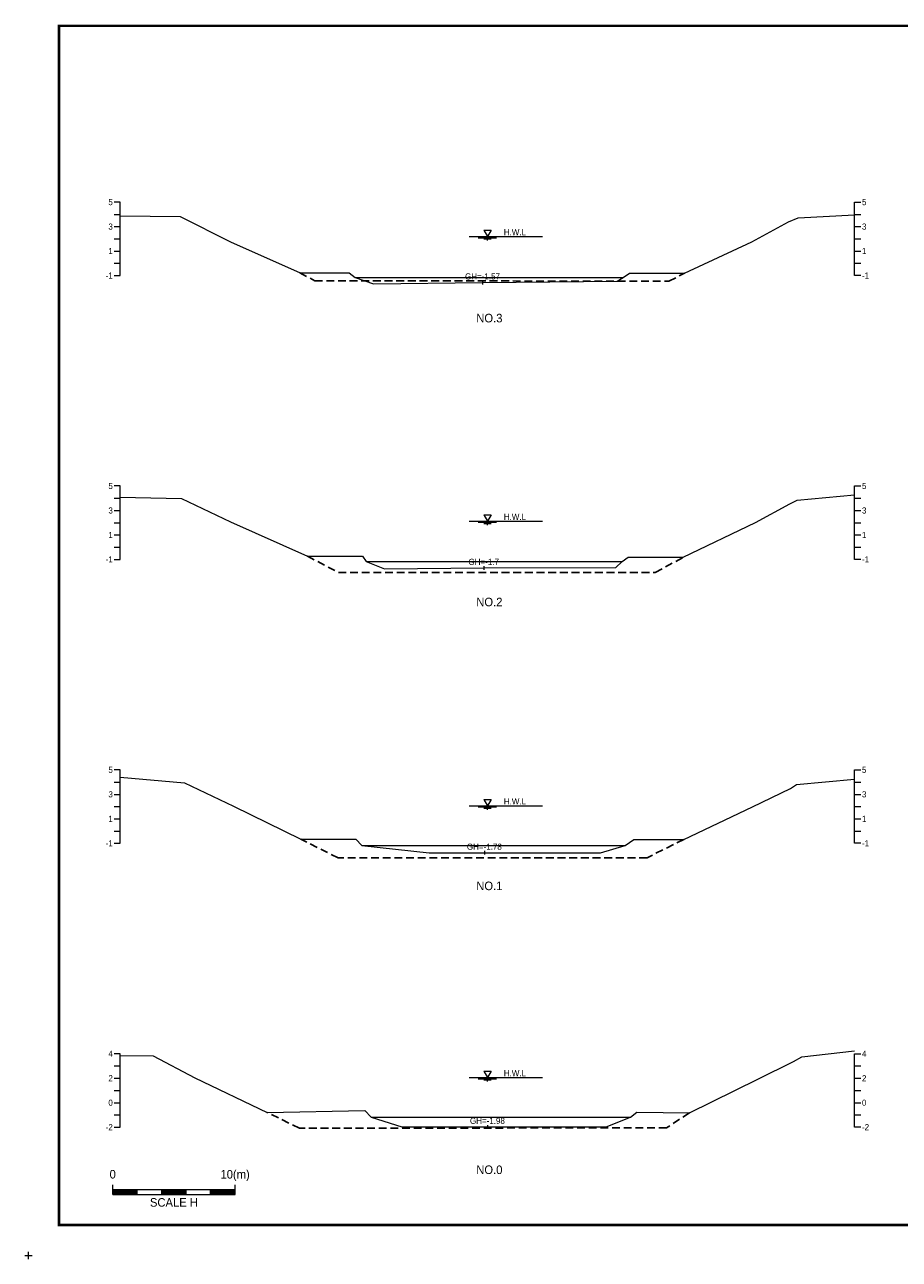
# Model space of a CAD drawing. Header units: metres. Extents: x 14497 to 21228, y -537 to 5153.
# Tile 1 of 40: x 14497 to 15212, y -3 to 1006. Entities that reach past the tile are written whole.
import ezdxf
from ezdxf.enums import TextEntityAlignment as Align

# ---------------------------------------------------------------- set-up
doc = ezdxf.new("R2010")
doc.units = ezdxf.units.M
doc.linetypes.add('DASHED2', pattern=[9.525, 6.35, -3.175])
for name, color, linetype in [('96년횡단', 160, 'DASHED2'), ('BOX', 6, 'CONTINUOUS'), ('DT2', 7, 'CONTINUOUS'), ('SWL', 7, 'CONTINUOUS')]:
    doc.layers.add(name, color=color, linetype=linetype)
for name, color, linetype, lineweight in [('DT1', 3, 'CONTINUOUS', 0), ('GT1', 2, 'CONTINUOUS', 0), ('LT1', 4, 'CONTINUOUS', 0), ('ST1', 7, 'CONTINUOUS', 0)]:
    doc.layers.add(name, color=color, linetype=linetype, lineweight=lineweight)
doc.styles.get("Standard").update_dxf_attribs({"font": 'Gulim.ttf'})

# ---------------------------------------------------------------- blocks, each defined once
blk = doc.blocks.new('SWL')
at = {"layer": 'LT1'}
for p, q in [((-15, 0), (15, 0)), ((-3, 5.2), (3, 5.2)), ((-3, 5.2), (0, 0)), ((3, 5.2), (0, 0)), ((-7.5, -0.9), (7.5, -0.9)), ((-3, -1.8), (3, -1.8)), ((-0.4, -2.7), (0.4, -2.7))]:
    blk.add_line(p, q, dxfattribs=at)

msp = doc.modelspace()

# ---------------------------------------------------------------- linework, layer by layer
at = {"layer": '96년횡단'}
for points in [[(14721.7, 803.2), (14733.9, 796.7), (15023.2, 796.4), (15036, 802.8)], [(14728, 571.7), (14753.3, 558.3), (15012.1, 558.3), (15035, 570.7)], [(15035.5, 340.1), (15005.4, 325.2), (14753, 325.1), (14722.5, 340.5)], [(15040, 116.6), (15021.3, 104.4), (14721.4, 104.2), (14695, 117.1)]]:
    msp.add_lwpolyline(points, dxfattribs=at)
at = {"layer": 'BOX', "const_width": 2}
msp.add_lwpolyline([(14525, 25), (15925, 25), (15925, 1005), (14525, 1005)], close=True, dxfattribs=at)
at = {"layer": 'DT1'}
for p, q in [((14767, 799.3), (14986, 799.3)), ((14776, 567.3), (14985, 567.3)), ((14772.5, 335.2), (14987.5, 335.2)), ((14780, 113.2), (14992, 113.2))]:
    msp.add_line(p, q, dxfattribs=at)
at = {"layer": 'GT1'}
for points in [[(14575, 849.7), (14624, 849.3), (14665, 828.6), (14722, 803.1), (14762, 803.1), (14767, 799.3), (14782, 794.3), (14871, 795.3), (14981, 796.3), (14986, 799.3), (14991, 802.8), (15036, 802.8), (15091, 828.6), (15121, 845), (15129, 848.1), (15175, 850.5)], [(14871, 796.8), (14871, 793.8)], [(14871, 796.8), (14871, 793.8)], [(14575, 619.8), (14625, 618.9), (14665, 599.8), (14728, 571.7), (14773, 571.7), (14776, 567.3), (14791, 561.3), (14872, 562), (14980, 562.3), (14985, 567.3), (14990, 570.7), (15035, 570.7), (15094, 599.2), (15122, 614.5), (15128, 617.5), (15175, 621.7)], [(14872, 563.5), (14872, 560.5)], [(14872, 563.5), (14872, 560.5)], [(14575, 391.1), (14627.5, 386.3), (14667.5, 367.3), (14722.5, 340.5), (14767.5, 340.5), (14772.5, 335.2), (14827.5, 329.2), (14872.5, 329.2), (14967.5, 329.2), (14987.5, 335.2), (14994.5, 340.1), (15035.5, 340.1), (15091.5, 366.9), (15122.5, 381.9), (15127.5, 385.1), (15175, 389.3)], [(14872.5, 330.7), (14872.5, 327.7)], [(14872.5, 330.7), (14872.5, 327.7)], [(14575, 163.5), (14602, 163.3), (14636, 145.2), (14695, 117.1), (14775, 118.6), (14780, 113.2), (14805, 105.2), (14875, 105.2), (14972, 105.2), (14992, 113.2), (14997, 117.3), (15040, 116.6), (15096, 144.3), (15125, 158.7), (15132, 162.4), (15175, 167.3)], [(14875, 106.7), (14875, 103.7)]]:
    msp.add_lwpolyline(points, dxfattribs=at)
at = {"layer": 'LT1'}
for p, q in [((14497, 0), (14503, 0)), ((14497, 0), (14503, 0)), ((14500, -3), (14500, 3)), ((14500, -3), (14500, 3))]:
    msp.add_line(p, q, dxfattribs=at)
for points in [[(14875, 832.8), (14920, 832.8)], [(14875, 600.2), (14920, 600.2)], [(14875, 367.6), (14920, 367.6)], [(14875, 145.5), (14920, 145.5)]]:
    msp.add_lwpolyline(points, dxfattribs=at)
at = {"layer": 'ST1'}
for p, q in [((14575, 861), (14570, 861)), ((14575, 801), (14575, 861)), ((15175, 801), (15175, 861)), ((15175, 861), (15180, 861)), ((14570, 851), (14575, 851)), ((15175, 851), (15180, 851)), ((14570, 841), (14575, 841)), ((15175, 841), (15180, 841)), ((14570, 831), (14575, 831)), ((15175, 831), (15180, 831)), ((14570, 821), (14575, 821)), ((15175, 821), (15180, 821)), ((14570, 811), (14575, 811)), ((15175, 811), (15180, 811)), ((14570, 801), (14575, 801)), ((15180, 801), (15175, 801)), ((14575, 629), (14570, 629)), ((14575, 569), (14575, 629)), ((15175, 569), (15175, 629)), ((15175, 629), (15180, 629)), ((14570, 619), (14575, 619)), ((15175, 619), (15180, 619)), ((14570, 609), (14575, 609)), ((15175, 609), (15180, 609)), ((14570, 599), (14575, 599)), ((15175, 599), (15180, 599)), ((14570, 589), (14575, 589)), ((15175, 589), (15180, 589)), ((14570, 579), (14575, 579)), ((15175, 579), (15180, 579)), ((14570, 569), (14575, 569)), ((15180, 569), (15175, 569)), ((14575, 397), (14570, 397)), ((14575, 337), (14575, 397)), ((15175, 337), (15175, 397)), ((15175, 397), (15180, 397)), ((14570, 387), (14575, 387)), ((15175, 387), (15180, 387)), ((14570, 377), (14575, 377)), ((15175, 377), (15180, 377)), ((14570, 367), (14575, 367)), ((15175, 367), (15180, 367)), ((14570, 357), (14575, 357)), ((15175, 357), (15180, 357)), ((14570, 347), (14575, 347)), ((15175, 347), (15180, 347)), ((14570, 337), (14575, 337)), ((15180, 337), (15175, 337)), ((14575, 165), (14570, 165)), ((14575, 105), (14575, 165)), ((15175, 105), (15175, 165)), ((15175, 165), (15180, 165)), ((14570, 155), (14575, 155)), ((15175, 155), (15180, 155)), ((14570, 145), (14575, 145)), ((15175, 145), (15180, 145)), ((14570, 135), (14575, 135)), ((15175, 135), (15180, 135)), ((14570, 125), (14575, 125)), ((15175, 125), (15180, 125)), ((14570, 115), (14575, 115)), ((15175, 115), (15180, 115)), ((14570, 105), (14575, 105)), ((15180, 105), (15175, 105)), ((14568.9, 50), (14568.9, 58)), ((14568.9, 54), (14668.9, 54)), ((14568.9, 53), (14588.9, 53)), ((14568.9, 52), (14588.9, 52)), ((14568.9, 51), (14588.9, 51)), ((14588.9, 50), (14588.9, 54)), ((14608.9, 50), (14608.9, 54)), ((14608.9, 53), (14628.9, 53)), ((14608.9, 52), (14628.9, 52)), ((14608.9, 51), (14628.9, 51)), ((14628.9, 50), (14628.9, 54)), ((14648.9, 50), (14648.9, 54)), ((14648.9, 53), (14668.9, 53)), ((14648.9, 52), (14668.9, 52)), ((14648.9, 51), (14668.9, 51)), ((14668.9, 50), (14668.9, 58)), ((14568.9, 50), (14668.9, 50))]:
    msp.add_line(p, q, dxfattribs=at)

# ---------------------------------------------------------------- block references
at = {"layer": 'SWL'}
for p in [(14875, 832.8), (14875, 600.2), (14875, 367.6), (14875, 145.5)]:
    msp.add_blockref('SWL', p, dxfattribs=at)

# ---------------------------------------------------------------- texts
at = {"layer": 'DT1'}
for s, p in [('5', (14569, 861)), ('3', (14569, 841)), ('1', (14569, 821)), ('-1', (14569, 801)), ('5', (14569, 629)), ('3', (14569, 609)), ('1', (14569, 589)), ('-1', (14569, 569)), ('5', (14569, 397)), ('3', (14569, 377)), ('1', (14569, 357)), ('-1', (14569, 337)), ('4', (14569, 165)), ('2', (14569, 145)), ('0', (14569, 125)), ('-2', (14569, 105))]:
    msp.add_text(s, height=5, dxfattribs=at).set_placement(p, align=Align.MIDDLE_RIGHT)
for s, p in [('5', (15181, 861)), ('3', (15181, 841)), ('1', (15181, 821)), ('-1', (15181, 801)), ('5', (15181, 629)), ('3', (15181, 609)), ('1', (15181, 589)), ('-1', (15181, 569)), ('5', (15181, 397)), ('3', (15181, 377)), ('1', (15181, 357)), ('-1', (15181, 337)), ('4', (15181, 165)), ('2', (15181, 145)), ('0', (15181, 125)), ('-2', (15181, 105))]:
    msp.add_text(s, height=5, dxfattribs=at).set_placement(p, align=Align.MIDDLE_LEFT)
for s, p in [('GH=-1.57', (14871, 800.3)), ('GH=-1.57', (14871, 800.3)), ('GH=-1.7', (14872, 567)), ('GH=-1.7', (14872, 567)), ('GH=-1.78', (14872.5, 334.2)), ('GH=-1.78', (14872.5, 334.2)), ('GH=-1.98', (14875, 110.2))]:
    msp.add_text(s, height=5, dxfattribs=at).set_placement(p, align=Align.MIDDLE_CENTER)
for s, p in [('10(m)', (14668.9, 60.9)), ('0', (14568.9, 60.9))]:
    msp.add_text(s, height=7, dxfattribs=at).set_placement(p, align=Align.BOTTOM_CENTER)
msp.add_text('SCALE H', height=7, dxfattribs=at).set_placement((14618.9, 47), align=Align.TOP_CENTER)
at = {"layer": 'DT2'}
for s, p in [('NO.3', (14876.6, 766.2)), ('NO.2', (14876.6, 534.2)), ('NO.1', (14876.6, 302.2)), ('NO.0', (14876.6, 70.2))]:
    msp.add_text(s, height=7, dxfattribs=at).set_placement(p, align=Align.MIDDLE_CENTER)
at = {"layer": 'LT1'}
for p in [(14897.5, 836.4), (14897.5, 603.8), (14897.5, 371.2), (14897.5, 149.1)]:
    msp.add_text('H.W.L', height=5, dxfattribs=at).set_placement(p, align=Align.MIDDLE_CENTER)

doc.saveas('drawing.dxf')
